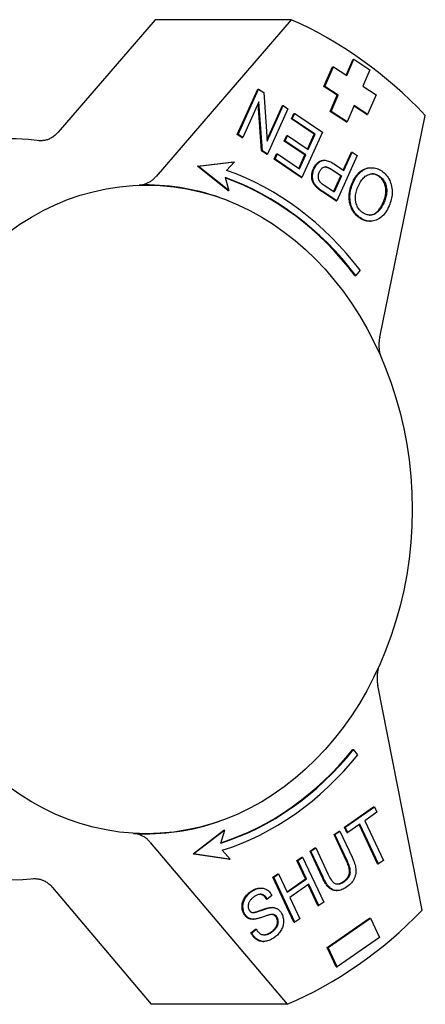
# Model space of a CAD drawing. Header units: millimetres. Extents: x 261 to 558, y -63 to 320.
# Tile 10 of 13: x 380 to 407, y 254 to 320. Entities that reach past the tile are written whole.
import ezdxf

# ---------------------------------------------------------------- set-up
doc = ezdxf.new("R2010")
doc.units = ezdxf.units.MM
doc.layers.add('Detail', color=2, linetype='Continuous')

msp = doc.modelspace()

# ---------------------------------------------------------------- linework, layer by layer
at = {"layer": 'Detail'}
for p, q in [((388.978, 320.137), (382.433, 312.548)), ((398.155, 320.137), (388.978, 320.137)), ((398.155, 320.137), (389.039, 309.567)), ((400.366, 315.632), (400.945, 316.956)), ((400.424, 315.632), (401.002, 316.956)), ((400.945, 316.956), (401.002, 316.956)), ((401.002, 316.956), (401.905, 316.367)), ((401.861, 316.396), (402.33, 317.47)), ((401.905, 316.367), (402.387, 317.47)), ((402.33, 317.47), (402.387, 317.47)), ((402.387, 317.47), (403.471, 316.764)), ((403.471, 316.764), (402.989, 315.661)), ((401.27, 315.044), (400.366, 315.632)), ((400.366, 315.632), (400.424, 315.632)), ((401.327, 315.044), (400.424, 315.632)), ((402.989, 315.661), (403.893, 315.073)), ((394.515, 312.394), (395.901, 315.458)), ((394.573, 312.394), (395.958, 315.458)), ((395.901, 315.458), (395.958, 315.458)), ((395.958, 315.458), (396.299, 315.229)), ((396.299, 315.229), (396.531, 311.933)), ((400.788, 313.941), (401.27, 315.044)), ((400.845, 313.941), (401.327, 315.044)), ((401.27, 315.044), (401.327, 315.044)), ((403.893, 315.073), (403.314, 313.749)), ((395.978, 314.585), (394.89, 312.18)), ((396.153, 311.29), (395.928, 314.476)), ((396.211, 311.29), (395.978, 314.585)), ((396.524, 312.043), (397.561, 314.339)), ((396.531, 311.933), (397.619, 314.339)), ((397.561, 314.339), (397.619, 314.339)), ((397.619, 314.339), (397.936, 314.125)), ((402.411, 314.338), (401.929, 313.235)), ((403.257, 313.749), (402.398, 314.309)), ((403.314, 313.749), (402.411, 314.338)), ((397.936, 314.125), (396.551, 311.061)), ((398.171, 313.456), (398.334, 313.818)), ((398.228, 313.456), (398.392, 313.818)), ((398.334, 313.818), (398.392, 313.818)), ((398.392, 313.818), (400.267, 312.555)), ((401.872, 313.235), (400.788, 313.941)), ((400.788, 313.941), (400.845, 313.941)), ((401.929, 313.235), (400.845, 313.941)), ((403.257, 313.749), (403.314, 313.749)), ((404.13, 298.706), (407.209, 313.682)), ((398.171, 313.456), (398.228, 313.456)), ((399.713, 312.417), (398.171, 313.456)), ((399.77, 312.417), (398.228, 313.456)), ((401.872, 313.235), (401.929, 313.235)), ((394.515, 312.394), (394.573, 312.394)), ((394.833, 312.18), (394.515, 312.394)), ((394.89, 312.18), (394.573, 312.394)), ((397.687, 311.951), (397.851, 312.313)), ((397.745, 311.951), (397.908, 312.313)), ((397.851, 312.313), (397.908, 312.313)), ((397.908, 312.313), (399.299, 311.376)), ((400.267, 312.555), (398.881, 309.491)), ((399.255, 311.405), (399.713, 312.417)), ((399.299, 311.376), (399.77, 312.417)), ((399.713, 312.417), (399.77, 312.417)), ((394.833, 312.18), (394.89, 312.18)), ((397.687, 311.951), (397.745, 311.951)), ((399.078, 311.014), (397.687, 311.951)), ((399.136, 311.014), (397.745, 311.951)), ((396.153, 311.29), (396.211, 311.29)), ((396.494, 311.061), (396.153, 311.29)), ((396.551, 311.061), (396.211, 311.29)), ((396.494, 311.061), (396.551, 311.061)), ((397.006, 310.715), (397.17, 311.077)), ((397.064, 310.715), (397.228, 311.077)), ((397.17, 311.077), (397.228, 311.077)), ((397.228, 311.077), (398.712, 310.077)), ((398.668, 310.107), (399.078, 311.014)), ((398.712, 310.077), (399.136, 311.014)), ((399.078, 311.014), (399.136, 311.014)), ((402.614, 310.974), (401.229, 307.909)), ((401.675, 309.983), (402.224, 311.198)), ((401.719, 309.953), (402.281, 311.198)), ((402.224, 311.198), (402.281, 311.198)), ((402.281, 311.198), (402.614, 310.974)), ((391.831, 310.26), (394.276, 310.554)), ((391.888, 310.26), (394.333, 310.554)), ((394.333, 310.554), (393.793, 309.968)), ((394.276, 310.554), (394.333, 310.554)), ((397.006, 310.715), (397.064, 310.715)), ((398.824, 309.491), (397.006, 310.715)), ((398.881, 309.491), (397.064, 310.715)), ((400.351, 310.648), (400.408, 310.648)), ((401.074, 310.387), (401.719, 309.953)), ((393.883, 308.609), (391.831, 310.26)), ((391.831, 310.26), (391.888, 310.26)), ((393.94, 308.609), (391.888, 310.26)), ((401.498, 309.591), (400.849, 310.028)), ((400.906, 310.028), (401.555, 309.591)), ((403.508, 310.15), (403.565, 310.15)), ((393.695, 309.482), (393.94, 308.609)), ((398.824, 309.491), (398.881, 309.491)), ((401.016, 308.525), (401.498, 309.591)), ((401.555, 309.591), (401.06, 308.496)), ((401.498, 309.591), (401.555, 309.591)), ((393.883, 308.609), (393.94, 308.609)), ((399.856, 308.836), (399.913, 308.836)), ((401.172, 307.909), (400.225, 308.547)), ((401.229, 307.909), (400.282, 308.547)), ((401.06, 308.496), (400.417, 308.929)), ((393.349, 308.124), (393.323, 308.133)), ((401.172, 307.909), (401.229, 307.909)), ((403.447, 306.533), (403.505, 306.533)), ((402.815, 303.226), (402.516, 302.885)), ((402.458, 302.885), (402.516, 302.885)), ((406.992, 260.043), (404.002, 275.219)), ((402.314, 270.889), (402.371, 270.889)), ((402.663, 270.538), (402.371, 270.889)), ((401.748, 265.64), (403.722, 267.016)), ((401.805, 265.64), (403.779, 267.016)), ((403.947, 266.657), (403.123, 266.083)), ((403.722, 267.016), (403.779, 267.016)), ((403.779, 267.016), (403.947, 266.657)), ((393.349, 266.065), (393.323, 266.056)), ((402.793, 265.852), (401.973, 265.281)), ((403.989, 263.172), (402.75, 265.822)), ((404.046, 263.172), (402.793, 265.852)), ((403.123, 266.083), (404.377, 263.402)), ((391.531, 263.858), (393.617, 265.442)), ((393.675, 265.442), (391.588, 263.858)), ((393.411, 264.577), (393.675, 265.442)), ((393.617, 265.442), (393.675, 265.442)), ((401.055, 265.158), (401.385, 265.388)), ((401.055, 265.158), (401.113, 265.158)), ((401.875, 263.404), (401.055, 265.158)), ((401.113, 265.158), (401.443, 265.388)), ((401.933, 263.404), (401.113, 265.158)), ((401.385, 265.388), (401.443, 265.388)), ((401.443, 265.388), (402.264, 263.632)), ((401.748, 265.64), (401.805, 265.64)), ((401.916, 265.281), (401.748, 265.64)), ((401.973, 265.281), (401.805, 265.64)), ((401.916, 265.281), (401.973, 265.281)), ((388.647, 264.624), (397.886, 253.698)), ((391.531, 263.858), (391.588, 263.858)), ((393.969, 263.485), (391.531, 263.858)), ((391.588, 263.858), (394.026, 263.485)), ((394.026, 263.485), (393.499, 264.088)), ((399.427, 264.023), (399.757, 264.253)), ((399.427, 264.023), (399.484, 264.023)), ((400.248, 262.267), (399.427, 264.023)), ((399.484, 264.023), (399.814, 264.253)), ((400.305, 262.267), (399.484, 264.023)), ((399.757, 264.253), (399.814, 264.253)), ((399.814, 264.253), (400.634, 262.499)), ((393.969, 263.485), (394.026, 263.485)), ((398.542, 263.407), (398.873, 263.637)), ((398.542, 263.407), (398.6, 263.407)), ((399.126, 262.158), (398.542, 263.407)), ((398.6, 263.407), (398.93, 263.637)), ((399.184, 262.158), (398.6, 263.407)), ((398.873, 263.637), (398.93, 263.637)), ((398.93, 263.637), (400.351, 260.597)), ((403.989, 263.172), (404.046, 263.172)), ((404.377, 263.402), (404.046, 263.172)), ((396.922, 262.277), (397.252, 262.508)), ((396.979, 262.277), (397.309, 262.508)), ((397.252, 262.508), (397.309, 262.508)), ((397.309, 262.508), (397.893, 261.259)), ((398.343, 259.238), (396.922, 262.277)), ((396.922, 262.277), (396.979, 262.277)), ((398.4, 259.238), (396.979, 262.277)), ((397.879, 261.289), (399.126, 262.158)), ((397.893, 261.259), (399.184, 262.158)), ((399.352, 261.799), (398.061, 260.9)), ((399.126, 262.158), (399.184, 262.158)), ((400.021, 260.367), (399.352, 261.799)), ((382.04, 261.585), (388.709, 253.698)), ((396.078, 261.544), (396.135, 261.544)), ((399.964, 260.367), (399.308, 261.769)), ((401.194, 261.367), (401.252, 261.367)), ((396.483, 260.799), (396.541, 260.799)), ((396.842, 261.048), (396.541, 260.799)), ((398.061, 260.9), (398.731, 259.468)), ((400.351, 260.597), (400.021, 260.367)), ((396.812, 260.227), (396.869, 260.227)), ((399.964, 260.367), (400.021, 260.367)), ((395.556, 259.437), (395.613, 259.437)), ((398.343, 259.238), (398.4, 259.238)), ((398.731, 259.468), (398.4, 259.238)), ((400.593, 257.54), (403.442, 259.516)), ((400.65, 257.54), (403.499, 259.516)), ((403.442, 259.516), (403.499, 259.516)), ((403.499, 259.516), (404.106, 258.211)), ((395.439, 258.511), (395.736, 258.76)), ((395.439, 258.511), (395.497, 258.511)), ((395.497, 258.511), (395.793, 258.76)), ((395.736, 258.76), (395.793, 258.76)), ((396.246, 257.94), (396.303, 257.94)), ((404.106, 258.211), (401.257, 256.236)), ((400.593, 257.54), (400.65, 257.54)), ((401.2, 256.236), (400.593, 257.54)), ((401.257, 256.236), (400.65, 257.54)), ((401.2, 256.236), (401.257, 256.236)), ((397.886, 253.698), (388.709, 253.698))]:
    msp.add_line(p, q, dxfattribs=at)
at = {"layer": 'Detail', "flags": 128}
for points in [[(382.433, 312.548), (382.388, 312.497), (382.342, 312.449), (382.294, 312.403), (382.245, 312.359), (382.195, 312.317), (382.144, 312.277), (382.092, 312.239), (382.038, 312.204), (381.984, 312.171), (381.929, 312.14), (381.873, 312.111), (381.815, 312.085), (381.758, 312.062), (381.699, 312.041), (381.64, 312.023), (381.581, 312.007), (381.521, 311.993), (381.461, 311.983), (381.4, 311.975), (381.34, 311.97), (381.279, 311.967), (381.218, 311.967), (381.157, 311.97), (381.096, 311.976)], [(399.656, 310.088), (399.675, 310.129), (399.695, 310.168), (399.716, 310.206), (399.737, 310.242), (399.76, 310.277), (399.783, 310.31), (399.807, 310.342), (399.832, 310.373), (399.858, 310.402), (399.885, 310.43), (399.912, 310.456), (399.941, 310.481), (399.97, 310.504), (400, 310.526), (400.031, 310.546), (400.062, 310.565), (400.095, 310.583), (400.128, 310.599), (400.163, 310.614), (400.198, 310.626), (400.234, 310.636), (400.272, 310.643), (400.311, 310.647), (400.351, 310.648)], [(399.713, 310.088), (399.744, 310.152), (399.776, 310.211), (399.811, 310.267), (399.847, 310.32), (399.886, 310.369), (399.927, 310.414), (399.97, 310.456), (400.015, 310.495), (400.062, 310.529), (400.111, 310.56), (400.162, 310.588), (400.216, 310.612), (400.271, 310.631), (400.33, 310.643), (400.392, 310.648), (400.456, 310.647), (400.523, 310.638), (400.593, 310.623), (400.666, 310.601), (400.742, 310.572), (400.821, 310.536), (400.902, 310.493), (400.987, 310.444), (401.074, 310.387)], [(399.856, 308.836), (399.815, 308.877), (399.777, 308.918), (399.742, 308.961), (399.71, 309.005), (399.681, 309.049), (399.654, 309.094), (399.631, 309.14), (399.61, 309.187), (399.592, 309.235), (399.577, 309.285), (399.565, 309.336), (399.555, 309.389), (399.548, 309.444), (399.543, 309.5), (399.542, 309.558), (399.543, 309.618), (399.547, 309.678), (399.553, 309.738), (399.563, 309.797), (399.576, 309.856), (399.591, 309.915), (399.61, 309.973), (399.631, 310.031), (399.656, 310.088)], [(399.913, 308.836), (399.872, 308.877), (399.834, 308.918), (399.799, 308.961), (399.767, 309.005), (399.738, 309.049), (399.712, 309.094), (399.688, 309.14), (399.667, 309.187), (399.65, 309.235), (399.634, 309.285), (399.622, 309.336), (399.612, 309.389), (399.605, 309.444), (399.601, 309.5), (399.599, 309.558), (399.6, 309.618), (399.604, 309.678), (399.611, 309.738), (399.62, 309.797), (399.633, 309.856), (399.649, 309.915), (399.667, 309.973), (399.689, 310.031), (399.713, 310.088)], [(400.12, 309.166), (400.102, 309.188), (400.085, 309.211), (400.07, 309.234), (400.056, 309.259), (400.043, 309.284), (400.032, 309.311), (400.022, 309.338), (400.013, 309.366), (400.006, 309.395), (400, 309.424), (399.995, 309.455), (399.991, 309.487), (399.989, 309.518), (399.989, 309.55), (399.989, 309.582), (399.992, 309.614), (399.995, 309.646), (400, 309.678), (400.007, 309.71), (400.015, 309.742), (400.024, 309.774), (400.035, 309.806), (400.047, 309.837), (400.061, 309.869)], [(400.061, 309.869), (400.081, 309.912), (400.103, 309.952), (400.126, 309.989), (400.15, 310.023), (400.175, 310.055), (400.201, 310.083), (400.229, 310.108), (400.257, 310.131), (400.287, 310.15), (400.317, 310.166), (400.349, 310.18), (400.382, 310.191), (400.416, 310.198), (400.452, 310.202), (400.49, 310.201), (400.53, 310.197), (400.571, 310.189), (400.614, 310.178), (400.658, 310.162), (400.704, 310.143), (400.752, 310.12), (400.802, 310.093), (400.853, 310.062), (400.906, 310.028)], [(400.849, 310.028), (400.829, 310.041), (400.81, 310.054), (400.791, 310.066), (400.772, 310.077), (400.753, 310.088), (400.734, 310.099), (400.716, 310.109), (400.698, 310.118), (400.68, 310.127), (400.663, 310.136), (400.645, 310.144), (400.628, 310.151), (400.611, 310.158), (400.594, 310.165), (400.578, 310.17), (400.562, 310.176), (400.546, 310.181), (400.53, 310.185), (400.514, 310.189), (400.499, 310.192), (400.484, 310.195), (400.469, 310.198), (400.454, 310.199), (400.44, 310.201)], [(402.293, 309.159), (402.329, 309.235), (402.366, 309.308), (402.405, 309.378), (402.445, 309.445), (402.487, 309.51), (402.53, 309.572), (402.575, 309.631), (402.621, 309.688), (402.669, 309.742), (402.718, 309.793), (402.769, 309.841), (402.822, 309.886), (402.875, 309.928), (402.929, 309.967), (402.984, 310.002), (403.04, 310.033), (403.096, 310.06), (403.153, 310.084), (403.21, 310.104), (403.269, 310.121), (403.327, 310.134), (403.387, 310.143), (403.447, 310.148), (403.508, 310.15)], [(402.35, 309.159), (402.405, 309.272), (402.462, 309.379), (402.523, 309.479), (402.588, 309.573), (402.656, 309.661), (402.728, 309.743), (402.802, 309.818), (402.881, 309.888), (402.962, 309.949), (403.044, 310.003), (403.128, 310.048), (403.213, 310.085), (403.3, 310.114), (403.388, 310.134), (403.478, 310.146), (403.57, 310.15), (403.661, 310.146), (403.751, 310.136), (403.84, 310.118), (403.928, 310.094), (404.014, 310.063), (404.098, 310.025), (404.182, 309.981), (404.264, 309.929)], [(402.691, 308.923), (402.736, 309.019), (402.783, 309.109), (402.832, 309.193), (402.883, 309.27), (402.935, 309.342), (402.989, 309.408), (403.044, 309.467), (403.101, 309.521), (403.16, 309.568), (403.22, 309.61), (403.282, 309.645), (403.346, 309.675), (403.411, 309.698), (403.475, 309.716), (403.539, 309.728), (403.603, 309.734), (403.667, 309.735), (403.73, 309.73), (403.794, 309.719), (403.857, 309.703), (403.92, 309.681), (403.983, 309.653), (404.046, 309.619), (404.108, 309.58)], [(404.051, 309.58), (404.033, 309.592), (404.015, 309.603), (403.997, 309.614), (403.979, 309.625), (403.961, 309.635), (403.942, 309.645), (403.924, 309.654), (403.906, 309.662), (403.888, 309.67), (403.87, 309.678), (403.852, 309.685), (403.833, 309.692), (403.815, 309.698), (403.797, 309.704), (403.779, 309.709), (403.76, 309.714), (403.742, 309.718), (403.724, 309.722), (403.705, 309.725), (403.687, 309.728), (403.669, 309.731), (403.65, 309.733), (403.632, 309.734), (403.614, 309.735)], [(404.264, 309.929), (404.35, 309.867), (404.431, 309.8), (404.507, 309.727), (404.577, 309.65), (404.642, 309.568), (404.701, 309.481), (404.756, 309.389), (404.804, 309.292), (404.847, 309.192), (404.884, 309.09), (404.914, 308.986), (404.938, 308.88), (404.956, 308.772), (404.967, 308.663), (404.971, 308.551), (404.97, 308.438), (404.962, 308.324), (404.95, 308.212), (404.932, 308.102), (404.909, 307.994), (404.881, 307.887), (404.848, 307.781), (404.81, 307.678), (404.767, 307.576)], [(387.889, 308.979), (387.942, 308.982), (387.995, 308.986), (388.048, 308.993), (388.1, 309.002), (388.153, 309.013), (388.205, 309.026), (388.256, 309.04), (388.308, 309.057), (388.359, 309.076), (388.409, 309.096), (388.459, 309.119), (388.508, 309.143), (388.557, 309.169), (388.605, 309.197), (388.652, 309.227), (388.699, 309.258), (388.745, 309.291), (388.79, 309.326), (388.834, 309.362), (388.877, 309.4), (388.919, 309.439), (388.96, 309.48), (389, 309.523), (389.039, 309.567)], [(400.417, 308.929), (400.398, 308.941), (400.38, 308.954), (400.363, 308.966), (400.346, 308.978), (400.329, 308.989), (400.314, 309.001), (400.298, 309.012), (400.283, 309.023), (400.269, 309.033), (400.256, 309.044), (400.242, 309.054), (400.23, 309.064), (400.218, 309.074), (400.206, 309.083), (400.195, 309.093), (400.184, 309.102), (400.174, 309.11), (400.165, 309.119), (400.156, 309.127), (400.148, 309.135), (400.14, 309.143), (400.133, 309.151), (400.126, 309.158), (400.12, 309.166)], [(402.774, 306.76), (402.689, 306.821), (402.609, 306.887), (402.535, 306.958), (402.466, 307.034), (402.401, 307.114), (402.342, 307.2), (402.287, 307.291), (402.238, 307.386), (402.194, 307.485), (402.157, 307.586), (402.126, 307.689), (402.102, 307.795), (402.084, 307.902), (402.072, 308.012), (402.067, 308.124), (402.068, 308.238), (402.075, 308.353), (402.088, 308.468), (402.107, 308.583), (402.133, 308.698), (402.164, 308.814), (402.201, 308.929), (402.244, 309.044), (402.293, 309.159)], [(402.831, 306.76), (402.746, 306.821), (402.667, 306.887), (402.592, 306.958), (402.523, 307.034), (402.458, 307.114), (402.399, 307.2), (402.345, 307.291), (402.295, 307.386), (402.252, 307.485), (402.214, 307.586), (402.183, 307.689), (402.159, 307.795), (402.141, 307.902), (402.129, 308.012), (402.124, 308.124), (402.125, 308.238), (402.132, 308.353), (402.146, 308.468), (402.165, 308.583), (402.19, 308.698), (402.221, 308.814), (402.258, 308.929), (402.301, 309.044), (402.35, 309.159)], [(404.37, 307.812), (404.409, 307.903), (404.443, 307.994), (404.473, 308.084), (404.497, 308.173), (404.517, 308.261), (404.532, 308.347), (404.542, 308.433), (404.548, 308.518), (404.548, 308.602), (404.544, 308.685), (404.534, 308.767), (404.52, 308.848), (404.501, 308.927), (404.479, 309.003), (404.453, 309.075), (404.424, 309.144), (404.39, 309.21), (404.353, 309.273), (404.312, 309.332), (404.267, 309.388), (404.219, 309.441), (404.167, 309.491), (404.111, 309.537), (404.051, 309.58)], [(404.108, 309.58), (404.168, 309.537), (404.224, 309.491), (404.276, 309.441), (404.325, 309.388), (404.369, 309.332), (404.41, 309.273), (404.447, 309.21), (404.481, 309.144), (404.511, 309.075), (404.537, 309.003), (404.559, 308.927), (404.577, 308.848), (404.592, 308.767), (404.601, 308.685), (404.605, 308.602), (404.605, 308.518), (404.6, 308.433), (404.59, 308.347), (404.575, 308.261), (404.555, 308.173), (404.53, 308.084), (404.501, 307.994), (404.466, 307.903), (404.427, 307.812)], [(400.225, 308.547), (400.204, 308.561), (400.184, 308.575), (400.164, 308.589), (400.145, 308.602), (400.126, 308.616), (400.107, 308.629), (400.09, 308.642), (400.072, 308.654), (400.055, 308.667), (400.039, 308.679), (400.023, 308.692), (400.007, 308.704), (399.992, 308.716), (399.977, 308.728), (399.963, 308.739), (399.949, 308.75), (399.936, 308.762), (399.923, 308.773), (399.911, 308.784), (399.899, 308.794), (399.887, 308.805), (399.876, 308.815), (399.866, 308.825), (399.856, 308.836)], [(400.282, 308.547), (400.261, 308.561), (400.241, 308.575), (400.221, 308.589), (400.202, 308.602), (400.183, 308.616), (400.165, 308.629), (400.147, 308.642), (400.13, 308.654), (400.113, 308.667), (400.096, 308.679), (400.08, 308.692), (400.064, 308.704), (400.049, 308.716), (400.035, 308.728), (400.02, 308.739), (400.007, 308.75), (399.993, 308.762), (399.98, 308.773), (399.968, 308.784), (399.956, 308.794), (399.945, 308.805), (399.934, 308.815), (399.923, 308.825), (399.913, 308.836)], [(402.986, 307.109), (402.926, 307.153), (402.869, 307.201), (402.816, 307.252), (402.767, 307.307), (402.721, 307.366), (402.68, 307.428), (402.641, 307.494), (402.607, 307.565), (402.577, 307.637), (402.551, 307.712), (402.53, 307.789), (402.514, 307.867), (402.503, 307.948), (402.497, 308.03), (402.496, 308.115), (402.499, 308.201), (402.507, 308.288), (402.519, 308.377), (402.537, 308.466), (402.558, 308.556), (402.585, 308.647), (402.615, 308.738), (402.651, 308.83), (402.691, 308.923)], [(404.427, 307.812), (404.374, 307.7), (404.321, 307.597), (404.266, 307.501), (404.21, 307.414), (404.153, 307.334), (404.096, 307.262), (404.037, 307.198), (403.977, 307.142), (403.916, 307.094), (403.854, 307.053), (403.791, 307.021), (403.726, 306.996), (403.662, 306.978), (403.598, 306.965), (403.535, 306.957), (403.472, 306.954), (403.409, 306.955), (403.347, 306.962), (403.286, 306.974), (403.225, 306.991), (403.165, 307.013), (403.105, 307.04), (403.045, 307.072), (402.986, 307.109)], [(403.436, 306.954), (403.477, 306.957), (403.518, 306.961), (403.559, 306.968), (403.601, 306.977), (403.643, 306.988), (403.685, 307.002), (403.727, 307.018), (403.769, 307.038), (403.809, 307.061), (403.85, 307.088), (403.89, 307.118), (403.929, 307.151), (403.969, 307.187), (404.007, 307.227), (404.046, 307.271), (404.083, 307.317), (404.121, 307.367), (404.158, 307.421), (404.194, 307.477), (404.23, 307.538), (404.266, 307.601), (404.301, 307.668), (404.335, 307.738), (404.37, 307.812)], [(404.767, 307.576), (404.708, 307.453), (404.647, 307.337), (404.583, 307.229), (404.517, 307.129), (404.447, 307.037), (404.376, 306.952), (404.301, 306.875), (404.225, 306.806), (404.145, 306.745), (404.063, 306.691), (403.979, 306.646), (403.891, 306.608), (403.803, 306.577), (403.715, 306.555), (403.626, 306.54), (403.538, 306.534), (403.449, 306.535), (403.361, 306.543), (403.273, 306.56), (403.184, 306.584), (403.096, 306.617), (403.008, 306.657), (402.919, 306.704), (402.831, 306.76)], [(403.447, 306.533), (403.419, 306.533), (403.391, 306.535), (403.363, 306.537), (403.335, 306.539), (403.307, 306.543), (403.279, 306.547), (403.251, 306.552), (403.223, 306.558), (403.195, 306.565), (403.167, 306.572), (403.139, 306.581), (403.11, 306.59), (403.082, 306.6), (403.054, 306.61), (403.026, 306.622), (402.998, 306.634), (402.97, 306.647), (402.942, 306.661), (402.914, 306.675), (402.886, 306.691), (402.858, 306.707), (402.83, 306.724), (402.802, 306.741), (402.774, 306.76)], [(404.13, 298.706), (404.12, 298.654), (404.111, 298.603), (404.103, 298.551), (404.096, 298.499), (404.09, 298.447), (404.085, 298.395), (404.081, 298.342), (404.079, 298.29), (404.077, 298.237), (404.076, 298.185), (404.077, 298.132), (404.078, 298.079), (404.081, 298.027), (404.084, 297.974), (404.089, 297.922), (404.095, 297.869), (404.101, 297.817), (404.109, 297.766), (404.118, 297.714), (404.128, 297.663), (404.139, 297.612), (404.151, 297.562), (404.164, 297.512), (404.178, 297.462)], [(404.063, 276.47), (404.048, 276.42), (404.034, 276.37), (404.022, 276.319), (404.01, 276.268), (404, 276.217), (403.99, 276.165), (403.982, 276.113), (403.974, 276.061), (403.968, 276.008), (403.963, 275.955), (403.959, 275.903), (403.956, 275.85), (403.954, 275.797), (403.953, 275.744), (403.953, 275.691), (403.954, 275.638), (403.956, 275.585), (403.96, 275.532), (403.964, 275.48), (403.97, 275.427), (403.976, 275.375), (403.984, 275.323), (403.992, 275.271), (404.002, 275.219)], [(388.647, 264.624), (388.609, 264.668), (388.57, 264.711), (388.529, 264.752), (388.488, 264.792), (388.446, 264.83), (388.403, 264.866), (388.359, 264.901), (388.314, 264.934), (388.269, 264.966), (388.222, 264.996), (388.175, 265.025), (388.127, 265.051), (388.079, 265.076), (388.03, 265.099), (387.98, 265.121), (387.93, 265.14), (387.88, 265.157), (387.829, 265.173), (387.778, 265.187), (387.726, 265.199), (387.675, 265.209), (387.623, 265.217), (387.57, 265.223), (387.518, 265.227)], [(401.658, 261.963), (401.717, 262.005), (401.771, 262.048), (401.821, 262.092), (401.866, 262.137), (401.908, 262.183), (401.945, 262.229), (401.978, 262.277), (402.007, 262.325), (402.032, 262.373), (402.053, 262.423), (402.069, 262.473), (402.081, 262.524), (402.089, 262.578), (402.092, 262.635), (402.091, 262.695), (402.085, 262.76), (402.075, 262.828), (402.06, 262.899), (402.041, 262.974), (402.017, 263.053), (401.988, 263.135), (401.955, 263.221), (401.917, 263.311), (401.875, 263.404)], [(401.716, 261.963), (401.774, 262.005), (401.828, 262.048), (401.878, 262.092), (401.924, 262.137), (401.965, 262.183), (402.003, 262.229), (402.036, 262.277), (402.065, 262.325), (402.09, 262.373), (402.11, 262.423), (402.126, 262.473), (402.139, 262.524), (402.146, 262.578), (402.15, 262.635), (402.148, 262.695), (402.143, 262.76), (402.132, 262.828), (402.117, 262.899), (402.098, 262.974), (402.074, 263.053), (402.045, 263.135), (402.012, 263.221), (401.975, 263.311), (401.933, 263.404)], [(402.264, 263.632), (402.315, 263.519), (402.36, 263.41), (402.4, 263.306), (402.435, 263.206), (402.464, 263.109), (402.488, 263.017), (402.507, 262.929), (402.52, 262.845), (402.527, 262.763), (402.529, 262.682), (402.525, 262.6), (402.515, 262.519), (402.499, 262.437), (402.478, 262.356), (402.451, 262.275), (402.418, 262.194), (402.379, 262.114), (402.333, 262.036), (402.28, 261.961), (402.22, 261.888), (402.154, 261.817), (402.081, 261.749), (402.001, 261.683), (401.914, 261.619)], [(400.634, 262.499), (400.68, 262.405), (400.724, 262.318), (400.767, 262.239), (400.809, 262.167), (400.85, 262.104), (400.89, 262.048), (400.929, 262), (400.966, 261.959), (401.004, 261.925), (401.043, 261.896), (401.083, 261.87), (401.125, 261.85), (401.169, 261.834), (401.214, 261.823), (401.26, 261.816), (401.308, 261.814), (401.357, 261.816), (401.407, 261.823), (401.457, 261.835), (401.508, 261.851), (401.559, 261.872), (401.611, 261.898), (401.663, 261.928), (401.716, 261.963)], [(380.722, 262.175), (380.782, 262.179), (380.842, 262.18), (380.903, 262.179), (380.963, 262.175), (381.022, 262.169), (381.082, 262.16), (381.142, 262.148), (381.201, 262.134), (381.259, 262.117), (381.317, 262.098), (381.375, 262.076), (381.432, 262.052), (381.488, 262.025), (381.544, 261.996), (381.598, 261.965), (381.652, 261.931), (381.705, 261.895), (381.756, 261.857), (381.807, 261.817), (381.856, 261.774), (381.904, 261.73), (381.951, 261.683), (381.996, 261.635), (382.04, 261.585)], [(401.194, 261.367), (401.147, 261.368), (401.101, 261.373), (401.056, 261.38), (401.012, 261.39), (400.969, 261.404), (400.926, 261.42), (400.885, 261.439), (400.844, 261.461), (400.804, 261.487), (400.765, 261.515), (400.727, 261.546), (400.69, 261.58), (400.653, 261.617), (400.617, 261.658), (400.58, 261.703), (400.543, 261.751), (400.506, 261.803), (400.469, 261.859), (400.432, 261.918), (400.395, 261.98), (400.359, 262.047), (400.322, 262.116), (400.285, 262.19), (400.248, 262.267)], [(401.914, 261.619), (401.828, 261.562), (401.743, 261.512), (401.66, 261.469), (401.579, 261.434), (401.5, 261.406), (401.423, 261.386), (401.347, 261.373), (401.273, 261.367), (401.201, 261.368), (401.132, 261.377), (401.064, 261.392), (400.998, 261.414), (400.934, 261.443), (400.873, 261.479), (400.813, 261.522), (400.756, 261.572), (400.7, 261.629), (400.643, 261.695), (400.587, 261.769), (400.531, 261.852), (400.474, 261.943), (400.418, 262.043), (400.362, 262.151), (400.305, 262.267)], [(401.278, 261.815), (401.294, 261.816), (401.309, 261.817), (401.324, 261.819), (401.34, 261.822), (401.355, 261.824), (401.371, 261.828), (401.386, 261.831), (401.402, 261.836), (401.417, 261.84), (401.433, 261.845), (401.449, 261.851), (401.465, 261.857), (401.48, 261.863), (401.496, 261.87), (401.512, 261.877), (401.528, 261.885), (401.544, 261.893), (401.561, 261.902), (401.577, 261.911), (401.593, 261.92), (401.609, 261.93), (401.626, 261.941), (401.642, 261.951), (401.658, 261.963)], [(394.936, 259.852), (394.91, 259.911), (394.889, 259.971), (394.872, 260.032), (394.858, 260.094), (394.848, 260.158), (394.842, 260.224), (394.84, 260.29), (394.841, 260.358), (394.847, 260.426), (394.857, 260.493), (394.872, 260.56), (394.891, 260.625), (394.915, 260.69), (394.943, 260.754), (394.976, 260.817), (395.013, 260.88), (395.053, 260.94), (395.097, 260.999), (395.144, 261.055), (395.194, 261.109), (395.246, 261.161), (395.302, 261.211), (395.361, 261.258), (395.422, 261.303)], [(394.993, 259.852), (394.968, 259.911), (394.946, 259.971), (394.929, 260.032), (394.915, 260.094), (394.905, 260.158), (394.899, 260.224), (394.897, 260.29), (394.899, 260.358), (394.904, 260.426), (394.915, 260.493), (394.929, 260.56), (394.949, 260.625), (394.972, 260.69), (395, 260.754), (395.033, 260.817), (395.07, 260.88), (395.111, 260.94), (395.154, 260.999), (395.201, 261.055), (395.251, 261.109), (395.304, 261.161), (395.359, 261.211), (395.418, 261.258), (395.48, 261.303)], [(395.422, 261.303), (395.45, 261.323), (395.479, 261.341), (395.507, 261.359), (395.535, 261.376), (395.563, 261.392), (395.591, 261.407), (395.618, 261.422), (395.646, 261.435), (395.674, 261.448), (395.701, 261.46), (395.729, 261.471), (395.756, 261.482), (395.784, 261.492), (395.811, 261.5), (395.838, 261.508), (395.865, 261.516), (395.892, 261.522), (395.919, 261.528), (395.946, 261.532), (395.973, 261.536), (396, 261.54), (396.026, 261.542), (396.052, 261.543), (396.078, 261.544)], [(395.48, 261.303), (395.549, 261.349), (395.617, 261.39), (395.685, 261.426), (395.753, 261.458), (395.82, 261.484), (395.887, 261.506), (395.953, 261.523), (396.019, 261.535), (396.084, 261.542), (396.147, 261.543), (396.209, 261.54), (396.27, 261.531), (396.328, 261.516), (396.386, 261.497), (396.441, 261.472), (396.496, 261.441), (396.548, 261.406), (396.597, 261.367), (396.645, 261.324), (396.689, 261.277), (396.731, 261.226), (396.771, 261.171), (396.807, 261.112), (396.842, 261.048)], [(396.541, 260.799), (396.514, 260.842), (396.486, 260.883), (396.457, 260.921), (396.428, 260.955), (396.397, 260.986), (396.366, 261.014), (396.335, 261.039), (396.302, 261.06), (396.269, 261.079), (396.235, 261.094), (396.2, 261.106), (396.164, 261.115), (396.127, 261.121), (396.09, 261.123), (396.051, 261.122), (396.011, 261.117), (395.971, 261.109), (395.929, 261.098), (395.887, 261.083), (395.843, 261.065), (395.798, 261.043), (395.753, 261.018), (395.706, 260.99), (395.659, 260.958)], [(396.483, 260.799), (396.468, 260.823), (396.453, 260.847), (396.438, 260.87), (396.422, 260.892), (396.406, 260.913), (396.39, 260.933), (396.373, 260.952), (396.356, 260.97), (396.339, 260.987), (396.322, 261.003), (396.305, 261.018), (396.287, 261.032), (396.269, 261.045), (396.251, 261.057), (396.232, 261.068), (396.213, 261.078), (396.195, 261.087), (396.175, 261.095), (396.156, 261.102), (396.136, 261.108), (396.116, 261.113), (396.096, 261.117), (396.076, 261.12), (396.055, 261.122)], [(395.659, 260.958), (395.61, 260.923), (395.565, 260.888), (395.523, 260.852), (395.484, 260.816), (395.448, 260.78), (395.415, 260.744), (395.385, 260.707), (395.359, 260.67), (395.335, 260.633), (395.315, 260.595), (395.298, 260.557), (395.284, 260.519), (395.273, 260.481), (395.264, 260.443), (395.257, 260.406), (395.252, 260.37), (395.25, 260.334), (395.25, 260.299), (395.252, 260.265), (395.256, 260.231), (395.263, 260.197), (395.272, 260.165), (395.283, 260.132), (395.297, 260.101)], [(395.556, 259.437), (395.52, 259.438), (395.486, 259.44), (395.452, 259.444), (395.419, 259.449), (395.387, 259.456), (395.355, 259.464), (395.325, 259.474), (395.295, 259.485), (395.266, 259.498), (395.238, 259.512), (395.211, 259.528), (395.185, 259.545), (395.159, 259.564), (395.134, 259.584), (395.111, 259.605), (395.088, 259.627), (395.066, 259.651), (395.044, 259.676), (395.024, 259.702), (395.005, 259.73), (394.986, 259.758), (394.968, 259.788), (394.952, 259.82), (394.936, 259.852)], [(395.655, 259.438), (395.617, 259.437), (395.579, 259.438), (395.543, 259.44), (395.508, 259.444), (395.473, 259.45), (395.439, 259.457), (395.407, 259.466), (395.375, 259.476), (395.344, 259.489), (395.314, 259.503), (395.285, 259.518), (395.257, 259.535), (395.23, 259.554), (395.203, 259.574), (395.178, 259.596), (395.154, 259.619), (395.13, 259.643), (395.108, 259.669), (395.086, 259.696), (395.066, 259.724), (395.046, 259.754), (395.027, 259.786), (395.01, 259.818), (394.993, 259.852)], [(395.297, 260.101), (395.303, 260.087), (395.31, 260.074), (395.317, 260.062), (395.324, 260.05), (395.332, 260.038), (395.34, 260.026), (395.348, 260.016), (395.356, 260.005), (395.364, 259.995), (395.373, 259.986), (395.382, 259.976), (395.391, 259.968), (395.401, 259.959), (395.41, 259.952), (395.42, 259.944), (395.43, 259.937), (395.441, 259.931), (395.451, 259.925), (395.462, 259.919), (395.473, 259.914), (395.485, 259.909), (395.496, 259.905), (395.508, 259.901), (395.52, 259.897)], [(395.52, 259.897), (395.547, 259.893), (395.578, 259.891), (395.613, 259.892), (395.652, 259.896), (395.695, 259.902), (395.743, 259.912), (395.796, 259.925), (395.852, 259.94), (395.913, 259.958), (395.978, 259.979), (396.048, 260.003), (396.121, 260.03), (396.195, 260.058), (396.266, 260.083), (396.332, 260.106), (396.395, 260.127), (396.454, 260.146), (396.51, 260.163), (396.562, 260.178), (396.61, 260.191), (396.654, 260.201), (396.695, 260.21), (396.732, 260.217), (396.765, 260.221)], [(395.555, 259.892), (395.589, 259.895), (395.627, 259.9), (395.667, 259.908), (395.711, 259.918), (395.759, 259.93), (395.809, 259.944), (395.863, 259.961), (395.921, 259.979), (395.981, 260), (396.045, 260.023), (396.11, 260.047), (396.173, 260.07), (396.234, 260.092), (396.291, 260.111), (396.345, 260.129), (396.397, 260.146), (396.446, 260.161), (396.492, 260.174), (396.535, 260.186), (396.575, 260.196), (396.613, 260.205), (396.647, 260.212), (396.679, 260.217), (396.708, 260.221)], [(396.708, 260.221), (396.713, 260.222), (396.717, 260.222), (396.721, 260.222), (396.726, 260.223), (396.73, 260.223), (396.735, 260.223), (396.739, 260.224), (396.743, 260.224), (396.748, 260.224), (396.752, 260.225), (396.756, 260.225), (396.761, 260.225), (396.765, 260.225), (396.769, 260.226), (396.774, 260.226), (396.778, 260.226), (396.782, 260.226), (396.786, 260.226), (396.791, 260.226), (396.795, 260.226), (396.799, 260.226), (396.803, 260.227), (396.807, 260.227), (396.812, 260.227)], [(396.765, 260.221), (396.811, 260.225), (396.854, 260.226), (396.897, 260.226), (396.939, 260.224), (396.979, 260.219), (397.019, 260.213), (397.057, 260.205), (397.094, 260.195), (397.13, 260.182), (397.164, 260.168), (397.198, 260.152), (397.23, 260.133), (397.262, 260.113), (397.292, 260.091), (397.321, 260.068), (397.349, 260.042), (397.376, 260.015), (397.402, 259.986), (397.427, 259.955), (397.451, 259.923), (397.474, 259.888), (397.495, 259.852), (397.516, 259.814), (397.535, 259.775)], [(396.742, 259.744), (396.72, 259.74), (396.693, 259.734), (396.664, 259.726), (396.63, 259.717), (396.593, 259.706), (396.552, 259.693), (396.507, 259.679), (396.458, 259.663), (396.406, 259.646), (396.35, 259.626), (396.29, 259.606), (396.227, 259.583), (396.163, 259.561), (396.102, 259.541), (396.044, 259.522), (395.989, 259.505), (395.937, 259.49), (395.888, 259.477), (395.842, 259.466), (395.799, 259.457), (395.758, 259.449), (395.721, 259.444), (395.686, 259.44), (395.655, 259.438)], [(397.235, 259.519), (397.223, 259.542), (397.211, 259.565), (397.198, 259.586), (397.184, 259.605), (397.17, 259.624), (397.155, 259.642), (397.139, 259.658), (397.123, 259.673), (397.106, 259.687), (397.088, 259.7), (397.069, 259.712), (397.05, 259.722), (397.03, 259.732), (397.009, 259.739), (396.987, 259.746), (396.964, 259.751), (396.94, 259.755), (396.915, 259.758), (396.888, 259.759), (396.861, 259.758), (396.833, 259.757), (396.804, 259.754), (396.773, 259.75), (396.742, 259.744)], [(396.8, 258.571), (396.846, 258.605), (396.889, 258.639), (396.931, 258.675), (396.969, 258.712), (397.006, 258.75), (397.04, 258.789), (397.072, 258.83), (397.101, 258.872), (397.128, 258.914), (397.152, 258.956), (397.172, 258.999), (397.19, 259.041), (397.204, 259.083), (397.216, 259.125), (397.224, 259.167), (397.229, 259.209), (397.231, 259.251), (397.231, 259.292), (397.228, 259.332), (397.223, 259.371), (397.216, 259.409), (397.205, 259.447), (397.193, 259.483), (397.177, 259.519)], [(397.177, 259.519), (397.169, 259.537), (397.159, 259.554), (397.15, 259.571), (397.14, 259.587), (397.13, 259.602), (397.119, 259.616), (397.108, 259.63), (397.096, 259.643), (397.084, 259.656), (397.072, 259.667), (397.059, 259.679), (397.046, 259.689), (397.032, 259.699), (397.018, 259.708), (397.004, 259.716), (396.989, 259.724), (396.974, 259.731), (396.958, 259.737), (396.942, 259.743), (396.925, 259.747), (396.907, 259.751), (396.889, 259.754), (396.87, 259.756), (396.85, 259.758)], [(396.858, 258.571), (396.903, 258.605), (396.947, 258.639), (396.988, 258.675), (397.027, 258.712), (397.063, 258.75), (397.097, 258.789), (397.129, 258.83), (397.159, 258.872), (397.185, 258.914), (397.209, 258.956), (397.23, 258.999), (397.247, 259.041), (397.262, 259.083), (397.273, 259.125), (397.281, 259.167), (397.286, 259.209), (397.289, 259.251), (397.288, 259.292), (397.286, 259.332), (397.281, 259.371), (397.273, 259.409), (397.263, 259.447), (397.25, 259.483), (397.235, 259.519)], [(397.535, 259.775), (397.562, 259.713), (397.584, 259.65), (397.603, 259.585), (397.617, 259.519), (397.628, 259.451), (397.634, 259.381), (397.637, 259.31), (397.635, 259.238), (397.63, 259.165), (397.62, 259.092), (397.605, 259.021), (397.586, 258.95), (397.562, 258.881), (397.534, 258.812), (397.501, 258.743), (397.464, 258.676), (397.423, 258.61), (397.378, 258.547), (397.331, 258.487), (397.279, 258.429), (397.225, 258.373), (397.167, 258.32), (397.105, 258.27), (397.041, 258.223)], [(396.246, 257.94), (396.205, 257.941), (396.164, 257.944), (396.124, 257.95), (396.085, 257.957), (396.045, 257.966), (396.007, 257.978), (395.968, 257.992), (395.931, 258.008), (395.893, 258.026), (395.856, 258.046), (395.82, 258.068), (395.784, 258.092), (395.75, 258.118), (395.717, 258.145), (395.684, 258.174), (395.653, 258.205), (395.623, 258.237), (395.593, 258.271), (395.565, 258.307), (395.538, 258.344), (395.512, 258.383), (395.487, 258.424), (395.463, 258.467), (395.439, 258.511)], [(397.041, 258.223), (396.957, 258.167), (396.874, 258.117), (396.794, 258.073), (396.715, 258.036), (396.638, 258.004), (396.562, 257.979), (396.489, 257.96), (396.417, 257.948), (396.346, 257.941), (396.277, 257.94), (396.21, 257.946), (396.143, 257.957), (396.078, 257.974), (396.014, 257.997), (395.951, 258.025), (395.89, 258.06), (395.831, 258.1), (395.775, 258.145), (395.721, 258.194), (395.67, 258.248), (395.623, 258.307), (395.578, 258.37), (395.536, 258.438), (395.497, 258.511)], [(395.793, 258.76), (395.826, 258.709), (395.859, 258.661), (395.893, 258.617), (395.928, 258.578), (395.963, 258.542), (395.999, 258.51), (396.035, 258.481), (396.072, 258.457), (396.11, 258.436), (396.15, 258.419), (396.192, 258.406), (396.237, 258.397), (396.283, 258.391), (396.331, 258.389), (396.381, 258.39), (396.433, 258.395), (396.486, 258.404), (396.539, 258.417), (396.592, 258.433), (396.645, 258.453), (396.698, 258.477), (396.751, 258.505), (396.804, 258.536), (396.858, 258.571)], [(396.307, 258.389), (396.327, 258.39), (396.347, 258.392), (396.367, 258.394), (396.388, 258.397), (396.408, 258.4), (396.429, 258.404), (396.45, 258.409), (396.47, 258.414), (396.491, 258.419), (396.511, 258.425), (396.532, 258.432), (396.553, 258.439), (396.573, 258.447), (396.594, 258.456), (396.615, 258.465), (396.635, 258.474), (396.656, 258.484), (396.676, 258.495), (396.697, 258.506), (396.718, 258.518), (396.738, 258.531), (396.759, 258.544), (396.78, 258.557), (396.8, 258.571)]]:
    msp.add_lwpolyline(points, dxfattribs=at)
at = {"layer": 'Detail'}
for centre, major_axis, start_param, end_param in [((388.363, 286.976), (0, 35.25), 5.572072, 5.937217), ((379.158, 287.094), (0, 25), 6.182228, 7.430561), ((388.307, 286.661), (0, 24.25), 5.464397, 6.003401), ((388.364, 287.094), (0, 21.892), 6.003002, 6.309686), ((388.307, 286.661), (0, 23.75), 5.464397, 6.002608), ((388.25, 286.661), (0, 23.75), 5.464397, 5.999199), ((379.158, 287.094), (0, -25), 5.137199, 6.366093), ((388.517, 287.564), (0, -23.75), 0.254287, 0.792498), ((388.46, 287.564), (0, -23.75), 0.257664, 0.792498), ((388.517, 287.564), (0, -24.25), 0.253494, 0.792498), ((388.364, 287.094), (0, -21.892), 6.235997, 6.563369), ((388.363, 286.976), (0, -35.25), 0.336084, 0.70123)]:
    msp.add_ellipse(centre, major_axis=major_axis, ratio=0.819152, start_param=start_param, end_param=end_param, dxfattribs=at)
msp.add_ellipse((388.392, 287.094), major_axis=(0, -21.883), ratio=0.819152, dxfattribs=at)

doc.saveas('drawing.dxf')
